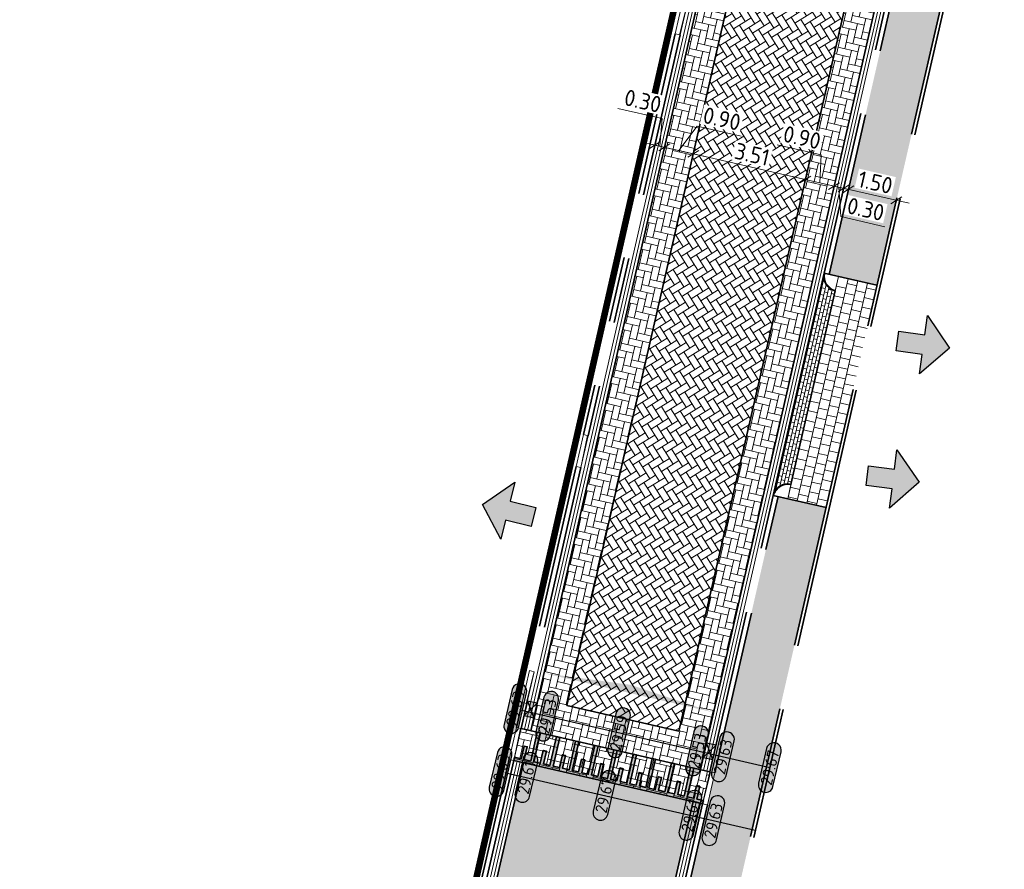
# Model space of a CAD drawing. Header units: metres. Extents: x 199937 to 201628, y 374508 to 375260.
# Tile 76 of 183: x 201094 to 201124, y 374904 to 374930. Entities that reach past the tile are written whole.
import ezdxf
from ezdxf.enums import TextEntityAlignment as Align

# ---------------------------------------------------------------- set-up
doc = ezdxf.new("R2010")
doc.units = ezdxf.units.M
for name, pattern in [('VH-OPSLUITBAND_100X200', [16, 8, -2, 4, -2]), ('VH-OPSLUITBAND_150X250', [24, 16, -2, 4, -2]), ('VH-TROTTOIRBAND_130-150', [15, 5, -2, 2, -2, 2, -2]), ('XX-PROJECTGRENS', [18, 12, -3, 0, -3])]:
    doc.linetypes.add(name, pattern=pattern)
doc.layers.add('000___INRIT-PIJL', color=252, linetype='Continuous')
doc.layers.add('N-WE-KG-GRENS_PROJECT-G', color=7, linetype='XX-PROJECTGRENS', lineweight=35, transparency=0.45)
for name, color, linetype, lineweight in [('N-WE-OG-HOOGTELIJN-G', 7, 'Continuous', 25), ('N-WE-RI-KOLK-S', 7, 'Continuous', 25), ('N-WE-VH-DREMPEL-G', 30, 'Continuous', 35), ('N-WE-VH-DWARSHELLING-S', 7, 'Continuous', 25), ('N-WE-VH-GOOT-G', 170, 'Continuous', 35), ('N-WE-VH-KANTOPSLUITING_OPSLUITBAND_100X200-G', 150, 'VH-OPSLUITBAND_100X200', 35), ('N-WE-VH-KANTOPSLUITING_OPSLUITBAND_150X250-G', 150, 'VH-OPSLUITBAND_150X250', 35), ('N-WE-VH-KANTOPSLUITING_TROTTOIRBAND_130 150-G', 210, 'VH-TROTTOIRBAND_130-150', 35), ('N-WE-VH-KANTOPSLUITING_TROTTOIRBAND_130 150_250_HOEKBLOK-S', 210, 'Continuous', 25), ('N-WE-VH-KANTOPSLUITING_TROTTOIRBAND_130 150_250_INRITVERLOOPBAND-G', 210, 'VH-TROTTOIRBAND_130-150', 35), ('N-WE-VH-KANTOPSLUITING_TROTTOIRBAND_130 150_250_INRITVERLOOPBAND-S', 210, 'Continuous', 25), ('N-WE-VH-KANTOPSLUITING_VERLOOPBAND-S', 251, 'Continuous', 25), ('N-WE-VH-KANTVERHARDING_STREKLAAG-G', 60, 'Continuous', 18), ('N-WE-VH-VERHARDING_BETONSTRAATSTEEN-G', 252, 'Continuous', 35), ('N-WE-VH-VERHARDING_TEGEL-A', 252, 'Continuous', 18), ('N-WE-VH-VERHARDING_TEGEL-G', 252, 'Continuous', 35), ('N-WE-VW-MARKERING-G', 7, 'Continuous', 35), ('N-WE-VW-MARKERING-V', 7, 'Continuous', 18), ('X-XX-AL-HOOGTELABEL-S', 7, 'Continuous', 25), ('X-XX-AL-M-200', 7, 'Continuous', 18)]:
    doc.layers.add(name, color=color, linetype=linetype, lineweight=lineweight)
for name, color, linetype, lineweight, true_color in [('N-WE-VH-VERHARDING_BETONSTRAATSTEEN_GRIJS-A', 7, 'Continuous', 18, 0xa6a6a6), ('N-WE-VH-VERHARDING_BETONSTRAATSTEEN_HEIDE-A', 7, 'Continuous', 0, 0x986657), ('N-WE-VH-VERHARDING_BETONSTRAATSTEEN_ROOD-A', 7, 'Continuous', 0, 0xa92c0a)]:
    doc.layers.add(name, color=color, linetype=linetype, lineweight=lineweight, true_color=true_color)
doc.styles.add('NLCS-ISO-ANNOTATIEF-T18', font='NLCS-ISO.ttf', dxfattribs={"height": 1.8})
doc.styles.add('NLCS-ISO-M200-T25', font='NLCS-ISO.ttf', dxfattribs={"height": 0.5})
doc.dimstyles.new('NLCS-M200-T25-SCHRAP_L2_H1', dxfattribs={"dimscale": 0.2, "dimtxt": 2.5, "dimasz": 1.4, "dimexe": 2, "dimexo": 2, "dimgap": 0.7, "dimtad": 1, "dimzin": 0, "dimdsep": 46, "dimtxsty": 'NLCS-ISO-M200-T25', "dimblk": 'OBLIQUE', "dimcen": 0, "dimdle": 2, "dimclrd": 256, "dimclre": 256, "dimclrt": 256, "dimadec": 1, "dimazin": 0, "dimtfac": 1, "dimtdec": 3, "dimtofl": 0, "dimtmove": 0, "dimatfit": 3, "dimldrblk": 'OBLIQUE', "dimfxl": 2, "dimfxlon": 1, "dimtfillclr": 256, "dimtolj": 1, "dimtzin": 0, "dimlwd": -1, "dimlwe": -1, "dimarcsym": 0})
pattern_1 = [(122.00011792, (201109.114271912, 374903.0265801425), (-0.2893732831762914, 0.06680645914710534), [0.6299999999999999, -0.21]), (32.00011791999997, (201108.7580921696, 374902.8040133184), (-0.2893732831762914, 0.06680645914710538), [0.6299999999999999, -0.21])]
pattern_2 = [(167.00011792, (0, 0), (-0.251857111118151, -0.1573785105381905), [0.63, -0.21]), (77.00011791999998, (-0.0944786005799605, -0.4092356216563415), (-0.251857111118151, -0.1573785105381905), [0.63, -0.21])]

# ---------------------------------------------------------------- blocks, each defined once
blk = doc.blocks.new('inrit')
h = blk.add_hatch(color=256)
h.dxf.hatch_style = 1
h.paths.add_polyline_path([(0.3000000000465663, 1), (-0.300000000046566, 1), (-0.3000000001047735, 1.799999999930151), (-0.900000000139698, 1.799999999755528), (-2.328301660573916e-10, 2.599999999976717), (0.9000000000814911, 1.799999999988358), (0.2999999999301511, 1.799999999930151)])
at = {"color": 3, "flags": 128}
blk.add_lwpolyline([(0.3000000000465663, 1), (-0.300000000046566, 1), (-0.3000000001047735, 1.799999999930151), (-0.900000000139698, 1.799999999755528), (-2.328301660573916e-10, 2.599999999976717), (0.9000000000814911, 1.799999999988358), (0.2999999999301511, 1.799999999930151), (0.3000000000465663, 1)], dxfattribs=at)
blk = doc.blocks.new('SVH-VERLOOPBAND_TROTTOIRBAND 130 150X250 HD_OPSLUITBAND 150X250 HD_L1000_RECHTS-MM')
at = {"linetype": 'Continuous', "lineweight": 0}
blk.add_lwpolyline([(0, 0), (1000, 1.13686837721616e-13), (1000, 150.0000000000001), (0, 150)], close=True, dxfattribs=at)
blk.add_lwpolyline([(0, 20), (100, 20), (900, 1.13686837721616e-13)], dxfattribs=at)
blk = doc.blocks.new('SVH-VERLOOPBAND_TROTTOIRBAND 130 150X250 HD_OPSLUITBAND 150X250 HD_L1000_LINKS-MM')
at = {"linetype": 'Continuous', "lineweight": 0}
blk.add_lwpolyline([(0, 0), (-1000, 1.13686837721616e-13), (-1000, 150.0000000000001), (0, 150)], close=True, dxfattribs=at)
blk.add_lwpolyline([(0, 20), (-100, 20), (-900, 1.13686837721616e-13)], dxfattribs=at)
blk = doc.blocks.new('SVH-TROTTOIRBAND HOEKBLOK_130 150X250_R450_H90UITW_HD-MM')
at = {"linetype": 'Continuous', "lineweight": 0}
for q in [(450.0000000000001, 449.9999999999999), (0, 0)]:
    blk.add_line((8.266365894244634e-14, 450), q, dxfattribs=at)
for radius in [450, 430]:
    blk.add_arc((8.266365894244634e-14, 450), radius, 270, 0, dxfattribs=at)
blk = doc.blocks.new('*U283')
h = blk.add_hatch(color=253)
h.dxf.hatch_style = 1
edge = h.paths.add_edge_path()
edge.add_line((2.726055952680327, 1.132202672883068), (-2.726055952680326, 1.132202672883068))
edge.add_arc((-2.726055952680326, 0), 1.132202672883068, 90, 270)
edge.add_line((-2.726055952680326, -1.132202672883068), (2.726055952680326, -1.132202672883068))
edge.add_arc((2.726055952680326, 3.697785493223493e-32), 1.132202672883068, 270, 450)
blk.add_lwpolyline([(2.726055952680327, 1.132202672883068), (-2.726055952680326, 1.132202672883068, 0.9999999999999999), (-2.726055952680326, -1.132202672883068), (2.726055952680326, -1.132202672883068, 0.9999999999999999)], format="xyb", close=True)
at = {"style": 'NLCS-ISO-ANNOTATIEF-T18'}
blk.add_attdef('HGT', text='', height=1.8, dxfattribs=at).set_placement((-0.002853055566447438, -0.0004570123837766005), align=Align.MIDDLE_CENTER)
blk = doc.blocks.new('SVH-TROTTOIRBAND INRITVERLOOPBAND_130 150X250_LINKS_L1000_HD-MM')
at = {"linetype": 'Continuous', "lineweight": 0}
blk.add_line((0, 20), (1000, 1.13686837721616e-13), dxfattribs=at)
blk.add_lwpolyline([(0, 0), (1000, 1.13686837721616e-13), (1000, 150.0000000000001), (0, 150)], close=True, dxfattribs=at)
blk = doc.blocks.new('SVH-TROTTOIRBAND INRITVERLOOPBAND_130 150X250_RECHTS_L1000_HD-MM')
at = {"linetype": 'Continuous', "lineweight": 0}
blk.add_line((0, 20), (-1000, 1.13686837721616e-13), dxfattribs=at)
blk.add_lwpolyline([(0, 0), (-1000, 1.13686837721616e-13), (-1000, 150.0000000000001), (0, 150)], close=True, dxfattribs=at)
blk = doc.blocks.new('*U339')
blk.add_solid([(0, 0), (2.654432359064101, 0.25), (5.308864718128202, 0)])
blk = doc.blocks.new('*U338')
blk.add_solid([(3, 0), (3, 0.25), (1.500000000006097, 0)])
blk = doc.blocks.new('N-SRI-KOLK_STRAAT_450X300-SO')
h = blk.add_hatch(color=256)
h.dxf.hatch_style = 1
h.paths.add_polyline_path([(-7.127631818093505e-14, 0.7499999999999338), (-1.125000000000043, 1.49999999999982), (-1.125000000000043, 4.75175454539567e-14)])
h.paths.add_polyline_path([(1.1249999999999, 4.75175454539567e-14), (1.1249999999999, 1.49999999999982), (-7.122080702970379e-14, 0.7499999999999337)])
for p, q in [((-1.125000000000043, 4.75175454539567e-14), (1.1249999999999, 1.49999999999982)), ((1.1249999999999, 4.75175454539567e-14), (-1.125000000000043, 1.49999999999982))]:
    blk.add_line(p, q)
at = {"flags": 128}
blk.add_lwpolyline([(-1.125000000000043, 4.75175454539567e-14), (1.1249999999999, 4.75175454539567e-14), (1.1249999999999, 1.49999999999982), (-1.125000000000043, 1.49999999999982)], close=True, dxfattribs=at)
blk = doc.blocks.new('_Oblique')
at = {"color": 0, "linetype": 'ByBlock', "lineweight": -2}
blk.add_line((-0.5, -0.5), (0.5, 0.5), dxfattribs=at)
blk = doc.blocks.new('*D710')
at = {"layer": 'Defpoints', "color": 0, "transparency": 16777216}
for p in [(201114.3842476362, 374926.0550462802), (201117.8045354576, 374925.2716518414), (201117.8045354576, 374925.2716518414)]:
    blk.add_point(p, dxfattribs=at)
at = {"layer": 'X-XX-AL-M-200', "transparency": 16777216}
for p, q in [((201113.994344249, 374926.1443510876), (201118.1944388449, 374925.1823470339)), ((201114.3842476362, 374926.0550462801), (201114.2949428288, 374925.6651428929)), ((201117.8045354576, 374925.2716518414), (201117.8938402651, 374925.6615552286))]:
    blk.add_line(p, q, dxfattribs=at)
at = {"layer": 'X-XX-AL-M-200', "transparency": 16777216, "xscale": 0.28, "yscale": 0.28, "zscale": 0.28}
for p, rotation in [((201114.3842476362, 374926.0550462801), 167.0993003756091), ((201117.8045354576, 374925.2716518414), 347.0993003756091)]:
    blk.add_blockref('_Oblique', p, dxfattribs=dict(at, rotation=rotation))
at = {"layer": 'X-XX-AL-M-200', "transparency": 16777216, "insert": (201116.1814637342, 374926.0435048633), "char_height": 0.5, "attachment_point": 5, "rotation": 347.09930037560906, "style": 'NLCS-ISO-M200-T25', "bg_fill": 3, "box_fill_scale": 1.1, "bg_fill_color": 256, "bg_fill_true_color": 13158600, "bg_fill_transparency": 0}
blk.add_mtext('\\A1;3.51', dxfattribs=at)
blk = doc.blocks.new('*D711')
at = {"layer": 'Defpoints', "color": 0, "transparency": 16777216}
for p in [(201113.5069650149, 374926.2559820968), (201113.5069650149, 374926.2559820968), (201114.3842476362, 374926.0550462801)]:
    blk.add_point(p, dxfattribs=at)
at = {"layer": 'X-XX-AL-M-200', "transparency": 16777216}
for p, q in [((201113.9456063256, 374926.1555141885), (201114.5006309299, 374926.8992444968)), ((201114.5006309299, 374926.8992444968), (201115.8457976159, 374926.5911429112)), ((201113.5069650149, 374926.2559820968), (201113.5962698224, 374926.6458854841)), ((201114.3842476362, 374926.0550462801), (201114.4735524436, 374926.4449496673)), ((201114.7741510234, 374925.9657414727), (201113.1170616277, 374926.3452869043))]:
    blk.add_line(p, q, dxfattribs=at)
at = {"layer": 'X-XX-AL-M-200', "transparency": 16777216, "xscale": 0.28, "yscale": 0.28, "zscale": 0.28}
for p, rotation in [((201113.5069650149, 374926.2559820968), 167.0993003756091), ((201114.3842476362, 374926.0550462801), 347.0993003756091)]:
    blk.add_blockref('_Oblique', p, dxfattribs=dict(at, rotation=rotation))
at = {"layer": 'X-XX-AL-M-200', "transparency": 16777216, "insert": (201115.2602864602, 374927.1253495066), "char_height": 0.5, "attachment_point": 5, "rotation": 347.0993003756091, "style": 'NLCS-ISO-M200-T25', "bg_fill": 3, "box_fill_scale": 1.1, "bg_fill_color": 256, "bg_fill_true_color": 13158600, "bg_fill_transparency": 0}
blk.add_mtext('\\A1;0.90', dxfattribs=at)
blk = doc.blocks.new('*D712')
at = {"layer": 'Defpoints', "color": 0, "transparency": 16777216}
for p in [(201113.2145374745, 374926.3229607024), (201113.2145374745, 374926.3229607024), (201113.5069650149, 374926.2559820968)]:
    blk.add_point(p, dxfattribs=at)
at = {"layer": 'X-XX-AL-M-200', "transparency": 16777216}
for p, q in [((201113.4329474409, 374927.1341714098), (201112.087780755, 374927.4422729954)), ((201113.3607512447, 374926.2894713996), (201113.4329474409, 374927.1341714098)), ((201113.2145374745, 374926.3229607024), (201113.3038422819, 374926.7128640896)), ((201113.5069650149, 374926.2559820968), (201113.5962698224, 374926.6458854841)), ((201113.8968684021, 374926.1666772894), (201112.8246340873, 374926.4122655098))]:
    blk.add_line(p, q, dxfattribs=at)
at = {"layer": 'X-XX-AL-M-200', "transparency": 16777216, "xscale": 0.28, "yscale": 0.28, "zscale": 0.28}
for p, rotation in [((201113.2145374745, 374926.3229607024), 167.0993003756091), ((201113.5069650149, 374926.2559820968), 347.0993003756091)]:
    blk.add_blockref('_Oblique', p, dxfattribs=dict(at, rotation=rotation))
at = {"layer": 'X-XX-AL-M-200', "transparency": 16777216, "insert": (201112.8474362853, 374927.6683780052), "char_height": 0.5, "attachment_point": 5, "rotation": 347.0993003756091, "style": 'NLCS-ISO-M200-T25', "bg_fill": 3, "box_fill_scale": 1.1, "bg_fill_color": 256, "bg_fill_true_color": 13158600, "bg_fill_transparency": 0}
blk.add_mtext('\\A1;0.30', dxfattribs=at)
blk = doc.blocks.new('*D713')
at = {"layer": 'Defpoints', "color": 0, "transparency": 16777216}
for p in [(201117.8045354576, 374925.2716518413), (201118.6716378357, 374925.0262692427), (201118.6818180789, 374925.0707160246)]:
    blk.add_point(p, dxfattribs=at)
at = {"layer": 'X-XX-AL-M-200', "transparency": 16777216}
for p, q in [((201118.2891944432, 374926.0210515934), (201116.9440277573, 374926.329153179)), ((201118.2431767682, 374925.171183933), (201118.2891944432, 374926.0210515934)), ((201117.8045354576, 374925.2716518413), (201117.893840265, 374925.6615552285)), ((201117.4146320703, 374925.3609566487), (201119.0717214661, 374924.9814112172)), ((201118.6818180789, 374925.0707160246), (201118.7711228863, 374925.4606194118))]:
    blk.add_line(p, q, dxfattribs=at)
at = {"layer": 'X-XX-AL-M-200', "transparency": 16777216, "xscale": 0.28, "yscale": 0.28, "zscale": 0.28}
for p, rotation in [((201117.8045354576, 374925.2716518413), 167.0993003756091), ((201118.6818180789, 374925.0707160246), 347.0993003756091)]:
    blk.add_blockref('_Oblique', p, dxfattribs=dict(at, rotation=rotation))
at = {"layer": 'X-XX-AL-M-200', "transparency": 16777216, "insert": (201117.7036832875, 374926.5552581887), "char_height": 0.5, "attachment_point": 5, "rotation": 347.0993003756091, "style": 'NLCS-ISO-M200-T25', "bg_fill": 3, "box_fill_scale": 1.1, "bg_fill_color": 256, "bg_fill_true_color": 13158600, "bg_fill_transparency": 0}
blk.add_mtext('\\A1;0.90', dxfattribs=at)
blk = doc.blocks.new('*D714')
at = {"layer": 'Defpoints', "color": 0, "transparency": 16777216}
for p in [(201118.6716378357, 374925.0262692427), (201118.9742456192, 374925.0037374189), (201118.974245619, 374925.0037374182)]:
    blk.add_point(p, dxfattribs=at)
at = {"layer": 'X-XX-AL-M-200', "transparency": 16777216}
for p, q in [((201118.6818180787, 374925.0707160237), (201118.7711228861, 374925.460619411)), ((201118.2919146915, 374925.1600208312), (201119.3641490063, 374924.9144326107)), ((201118.8280318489, 374925.0372267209), (201118.8875141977, 374924.1413328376)), ((201118.974245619, 374925.0037374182), (201118.8849408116, 374924.6138340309)), ((201118.8875141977, 374924.1413328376), (201120.2326808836, 374923.833231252))]:
    blk.add_line(p, q, dxfattribs=at)
at = {"layer": 'X-XX-AL-M-200', "transparency": 16777216, "insert": (201119.6471697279, 374924.3674378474), "char_height": 0.5, "attachment_point": 5, "rotation": 347.0993003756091, "style": 'NLCS-ISO-M200-T25', "bg_fill": 3, "box_fill_scale": 1.1, "bg_fill_color": 256, "bg_fill_true_color": 13158600, "bg_fill_transparency": 0}
blk.add_mtext('\\A1;0.30', dxfattribs=at)
at = {"layer": 'X-XX-AL-M-200', "transparency": 16777216, "xscale": 0.28, "yscale": 0.28, "zscale": 0.28}
for p, rotation in [((201118.6818180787, 374925.0707160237), 167.0993003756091), ((201118.974245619, 374925.0037374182), 347.0993003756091)]:
    blk.add_blockref('_Oblique', p, dxfattribs=dict(at, rotation=rotation))
blk = doc.blocks.new('*D715')
at = {"layer": 'X-XX-AL-M-200', "transparency": 16777216}
for p, q in [((201118.7305560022, 374925.0595529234), (201120.9725004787, 374924.5460502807)), ((201119.1204593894, 374924.970248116), (201119.031154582, 374924.5803447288)), ((201120.5825970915, 374924.6353550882), (201120.4932922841, 374924.2454517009))]:
    blk.add_line(p, q, dxfattribs=at)
at = {"layer": 'X-XX-AL-M-200', "transparency": 16777216, "xscale": 0.28, "yscale": 0.28, "zscale": 0.28}
for p, rotation in [((201119.1204593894, 374924.970248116), 167.099300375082), ((201120.5825970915, 374924.6353550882), 347.099300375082)]:
    blk.add_blockref('_Oblique', p, dxfattribs=dict(at, rotation=rotation))
at = {"layer": 'X-XX-AL-M-200', "transparency": 16777216, "insert": (201119.9386004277, 374925.1829574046), "char_height": 0.5, "attachment_point": 5, "rotation": 347.09930037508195, "style": 'NLCS-ISO-M200-T25', "bg_fill": 3, "box_fill_scale": 1.1, "bg_fill_color": 256, "bg_fill_true_color": 13158600, "bg_fill_transparency": 0}
blk.add_mtext('\\A1;1.50', dxfattribs=at)
at = {"layer": 'Defpoints', "color": 0, "transparency": 16777216}
for p in [(201119.1204593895, 374924.9702481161), (201120.5825970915, 374924.6353550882), (201120.5825970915, 374924.6353550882)]:
    blk.add_point(p, dxfattribs=at)

msp = doc.modelspace()

# ---------------------------------------------------------------- hatches: boundary and pattern name
at = {"layer": 'N-WE-VH-VERHARDING_BETONSTRAATSTEEN_GRIJS-A'}
h = msp.add_hatch(dxfattribs=at)
h.set_pattern_fill('AVH-GRI_BSS_KEIFRMT_HALFST-SO', color=256, angle=-12.90069962, pattern_type=2)
h.set_pattern_definition([(347.09930038, (201118.7187313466, 374921.8725971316), (0.1257921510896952, 0.07890712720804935), [0.105, -0.105]), (77.09930038, (201118.7187313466, 374921.8725971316), (-0.1023496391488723, 0.02344251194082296), [])])
edge = h.paths.add_edge_path()
edge.add_arc((201117.2658806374, 374915.5294737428), 0.450000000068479, 77.09930038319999, 167.0993003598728, ccw=False)
edge.add_line((201117.3663485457, 374915.9681150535), (201118.7187313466, 374921.8725971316))
edge.add_arc((201118.8191992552, 374922.3112384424), 0.4500000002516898, 167.0993004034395, 257.0993003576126, ccw=False)
edge.add_line((201118.3805579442, 374922.4117063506), (201116.8272393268, 374915.6299416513))
at = {"layer": 'N-WE-VH-VERHARDING_BETONSTRAATSTEEN_HEIDE-A', "true_color": 0x986657}
h = msp.add_hatch(dxfattribs=at)
h.set_pattern_fill('AVH-HEI_BSS_KEIFRMT_KEPER-SO', color=25, scale=2, angle=167.00011792, pattern_type=2)
h.set_pattern_definition(pattern_2)
h.paths.add_polyline_path([(201109.6510064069, 374909.4209273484), (201110.5282890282, 374909.2199915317), (201116.3289999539, 374934.545804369), (201116.2354714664, 374934.5672455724), (201115.451756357, 374934.7469105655)])
h = msp.add_hatch(dxfattribs=at)
h.set_pattern_fill('AVH-HEI_BSS_KEIFRMT_KEPER-SO', color=25, scale=2, angle=167.00011792, pattern_type=2)
h.set_pattern_definition(pattern_2)
h.paths.add_polyline_path([(201113.9485768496, 374908.4365970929), (201114.8258594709, 374908.2356612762), (201120.6263792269, 374933.5606394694), (201119.7491356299, 374933.7617456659)])
h = msp.add_hatch(dxfattribs=at)
h.set_pattern_fill('AVH-HEI_BSS_KEIFRMT_KEPER-SO', color=25, scale=2, angle=167.00011792, pattern_type=2)
h.set_pattern_definition(pattern_2)
h.paths.add_polyline_path([(201114.8258594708, 374908.2356612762), (201109.6510064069, 374909.4209273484), (201109.4277443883, 374908.4461688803), (201114.6025974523, 374907.2609028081)])
at = {"layer": 'N-WE-VH-VERHARDING_BETONSTRAATSTEEN_ROOD-A'}
h = msp.add_hatch(dxfattribs=at)
h.set_pattern_fill('AVH-ROO_BSS_KEIFRMT_KEPER-SO', color=36, scale=2, angle=122.00011792, pattern_type=2)
h.set_pattern_definition(pattern_1)
h.paths.add_polyline_path([(201110.5282890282, 374909.2199915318), (201113.9485768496, 374908.4365970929), (201119.74913563, 374933.7617456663), (201119.7444457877, 374933.7628208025), (201116.328999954, 374934.5458043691)])
h = msp.add_hatch(dxfattribs=at)
h.set_pattern_fill('AVH-ROO_BSS_KEIFRMT_KEPER-SO', color=36, scale=2, angle=167, pattern_type=2)
h.set_pattern_definition([(167, (201109.114271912, 374903.0265801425), (-0.2518574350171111, -0.1573779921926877), [0.6299999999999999, -0.21]), (76.99999999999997, (201109.0197924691, 374902.6173447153), (-0.2518574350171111, -0.1573779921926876), [0.63, -0.21])])
h.paths.add_polyline_path([(201108.9120548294, 374907.5383890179), (201114.6717629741, 374906.2191657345), (201114.8950249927, 374907.1939242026), (201109.1353168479, 374908.5131474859)])
h = msp.add_hatch(dxfattribs=at)
h.set_pattern_fill('AVH-ROO_BSS_KEIFRMT_KEPER-SO', color=36, scale=2, angle=122.00011792, pattern_type=2)
h.set_pattern_definition(pattern_1)
edge = h.paths.add_edge_path()
edge.add_line((201112.4639083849, 374897.9234199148), (201114.3793354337, 374906.2861443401))
edge.add_line((201114.3793354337, 374906.2861443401), (201109.2044823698, 374907.4714104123))
edge.add_line((201109.2044823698, 374907.4714104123), (201107.786148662, 374901.27898771))
edge.add_arc((201099.6956533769, 374903.132062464), 8.300000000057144, 271.51442606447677, 347.09930037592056, ccw=False)
edge.add_line((201099.9150111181, 374894.834961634), (201099.4558625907, 374894.8228227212))
edge.add_line((201099.4558625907, 374894.8228227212), (201099.6003082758, 374889.3592343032))
edge.add_arc((201099.3135446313, 374883.0657641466), 6.300000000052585, 1.9765335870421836, 87.39110706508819, ccw=False)
edge.add_line((201105.6097963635, 374883.2830522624), (201105.6099670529, 374883.278110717))
edge.add_arc((201185.8526557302, 374886.0684068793), 80.29118780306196, 181.9915559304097, 186.3304325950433)
edge.add_line((201106.0510410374, 374877.2153209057), (201111.3108542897, 374877.7999040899))
edge.add_arc((201171.2418439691, 374884.4607201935), 60.29999995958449, 181.0322910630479, 186.3419078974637, ccw=False)
edge.add_arc((201171.2418440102, 374884.4607201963), 60.30000000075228, 167.0993003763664, 181.0322910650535, ccw=False)
at = {"layer": 'N-WE-VH-VERHARDING_TEGEL-A'}
h = msp.add_hatch(dxfattribs=at)
h.set_pattern_fill('AVH-TEGEL_300X300_HALFST-SO', color=256, scale=5, angle=80.38269561, pattern_type=2)
h.set_pattern_definition([(80.38269561, (201123.740729, 375003.3732360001), (-0.09777188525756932, 0.3208436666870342), [0.3, -0.3]), (170.38269561, (201123.740729, 375003.3732360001), (-0.05011995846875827, -0.2957836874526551), [])])
h.paths.add_polyline_path([(201118.5267717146, 374922.3782170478), (201119.9889094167, 374922.04332402), (201122.8323442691, 374934.457715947), (201121.370206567, 374934.7926089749)])
edge = h.paths.add_edge_path()
edge.add_line((201118.435590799, 374915.2615593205), (201116.9734530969, 374915.5964523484))
edge.add_line((201116.9734530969, 374915.5964523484), (201112.9025496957, 374897.822952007))
edge.add_arc((201171.2418440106, 374884.4607201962), 59.85000000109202, 167.0993003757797, 186.3419078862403)
edge.add_line((201111.7581004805, 374877.8496116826), (201113.2489211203, 374878.0153036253))
edge.add_arc((201171.2418440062, 374884.4607201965), 58.34999999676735, 167.0993003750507, 186.3419078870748, ccw=False)
edge.add_line((201114.3646873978, 374897.4880589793), (201118.435590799, 374915.2615593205))
h = msp.add_hatch(dxfattribs=at)
h.set_pattern_fill('AVH-TEGEL_300X300_HALFST-SO', color=256, angle=-12.90069962, pattern_type=2)
h.set_pattern_definition([(347.09930038, (201118.819199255, 374922.3112384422), (0.3259168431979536, 0.07923516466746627), [0.2999999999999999, -0.2999999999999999]), (77.09930038, (201118.819199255, 374922.3112384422), (-0.2924275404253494, 0.06697860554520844), [])])
h.paths.add_polyline_path([(201119.9889094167, 374922.04332402), (201118.819199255, 374922.3112384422), (201118.7187313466, 374921.8725971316), (201117.3663485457, 374915.9681150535), (201117.2658806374, 374915.5294737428), (201118.435590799, 374915.2615593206)])
at = {"layer": 'N-WE-VW-MARKERING-V'}
h = msp.add_hatch(color=256, dxfattribs=at)
h.dxf.hatch_style = 1
h.paths.add_polyline_path([(201114.694089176, 374906.3166415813), (201114.4948208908, 374906.362282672), (201114.5841256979, 374906.7521860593), (201114.4866498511, 374906.774512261), (201114.3973450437, 374906.3846088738), (201114.2023933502, 374906.4292612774), (201114.4033291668, 374907.3065438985), (201114.30585332, 374907.3288701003), (201114.1049175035, 374906.4515874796), (201113.9099658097, 374906.4962398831), (201113.9992706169, 374906.8861432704), (201113.9017947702, 374906.9084694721), (201113.8124899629, 374906.5185660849), (201113.6175382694, 374906.5632184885), (201113.818474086, 374907.4405011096), (201113.7209982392, 374907.4628273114), (201113.5200624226, 374906.5855446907), (201113.3251107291, 374906.6301970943), (201113.4144155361, 374907.0201004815), (201113.3169396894, 374907.0424266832), (201113.2276348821, 374906.6525232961), (201113.0326831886, 374906.6971756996), (201113.2336190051, 374907.5744583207), (201113.1361431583, 374907.5967845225), (201112.9352073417, 374906.7195019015), (201112.7402556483, 374906.7641543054), (201112.8295604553, 374907.1540576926), (201112.7320846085, 374907.1763838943), (201112.6427798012, 374906.7864805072), (201112.4478281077, 374906.8311329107), (201112.6487639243, 374907.708415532), (201112.5512880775, 374907.7307417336), (201112.350352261, 374906.8534591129), (201112.1554005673, 374906.8981115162), (201112.2447053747, 374907.2880149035), (201112.1472295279, 374907.3103411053), (201112.0579247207, 374906.9204377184), (201111.8629730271, 374906.9650901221), (201112.0639088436, 374907.8423727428), (201111.9664329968, 374907.8646989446), (201111.7654971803, 374906.987416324), (201111.5705454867, 374907.0320687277), (201111.6598502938, 374907.4219721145), (201111.5623744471, 374907.4442983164), (201111.4730696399, 374907.0543949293), (201111.2781179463, 374907.0990473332), (201111.4790537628, 374907.976329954), (201111.3815779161, 374907.998656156), (201111.1806420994, 374907.1213735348), (201110.9856904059, 374907.1660259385), (201111.0749952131, 374907.5559293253), (201110.9775193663, 374907.5782555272), (201110.8882145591, 374907.1883521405), (201110.6932628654, 374907.2330045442), (201110.894198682, 374908.1102871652), (201110.7967228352, 374908.132613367), (201110.5957870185, 374907.2553307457), (201110.4008353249, 374907.2999831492), (201110.4901401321, 374907.6898865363), (201110.3926642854, 374907.7122127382), (201110.3033594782, 374907.3223093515), (201110.1084077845, 374907.3669617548), (201110.3093436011, 374908.2442443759), (201110.2118677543, 374908.2665705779), (201110.0109319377, 374907.3892879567), (201109.8159802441, 374907.4339403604), (201109.9052850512, 374907.8238437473), (201109.8078092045, 374907.8461699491), (201109.7185043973, 374907.456266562), (201109.5235527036, 374907.5009189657), (201109.7244885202, 374908.3782015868), (201109.6270126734, 374908.4005277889), (201109.4260768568, 374907.5232451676), (201109.2311251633, 374907.5678975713), (201109.3204299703, 374907.9578009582), (201109.2229541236, 374907.9801271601), (201109.1336493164, 374907.5902237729), (201108.9343810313, 374907.6358648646), (201108.9120548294, 374907.5383890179), (201114.6717629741, 374906.2191657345)])

# ---------------------------------------------------------------- linework, layer by layer
at = {"layer": 'N-WE-KG-GRENS_PROJECT-G', "const_width": 0.2}
msp.add_lwpolyline([(201159.7898374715, 374646.4557134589), (201145.3138937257, 374758.5632757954), (201142.007547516, 374758.3458555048), (201141.3871207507, 374761.365740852), (201142.7220816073, 374761.709586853), (201139.5904329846, 374783.4749333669), (201135.4986443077, 374783.5784851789), (201135.3518372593, 374792.3023651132), (201141.351452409, 374792.6391997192), (201138.6280249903, 374812.2457142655, 0.1098649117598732), (201132.55438246, 374825.6281790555), (201114.3719757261, 374850.5778146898, -0.1438375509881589), (201104.9234138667, 374883.2812249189, 0.2953998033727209), (201098.086768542, 374888.7092676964), (201097.9584015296, 374895.618421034, 0.3754796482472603), (201107.2353103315, 374901.6135889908), (201127.8699589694, 374992.3467444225, 0.3600036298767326), (201124.4999770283, 374997.9081068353), (201067.9470627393, 375010.728805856, 0.3775882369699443)], format="xyb", dxfattribs=at)
at = {"layer": 'N-WE-OG-HOOGTELIJN-G', "elevation": 29.67380887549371}
for points in [[(201109.1034201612, 374909.0824109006), (201116.7196796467, 374907.3240753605)], [(201108.6624564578, 374907.1671647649), (201116.2783273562, 374905.4089189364)]]:
    msp.add_lwpolyline(points, dxfattribs=at)
at = {"layer": 'N-WE-VH-DREMPEL-G', "elevation": 29.67380887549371}
for points in [[(201109.1353168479, 374908.5131474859), (201114.8950249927, 374907.1939242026)], [(201108.9120548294, 374907.5383890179), (201114.6717629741, 374906.2191657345)]]:
    msp.add_lwpolyline(points, dxfattribs=at)
at = {"layer": 'N-WE-VH-GOOT-G'}
for points in [[(201115.6750183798, 374935.7216690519), (201109.4277443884, 374908.4461688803)], [(201114.6025974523, 374907.2609028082), (201120.8496412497, 374934.5353979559)], [(201109.2044823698, 374907.4714104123), (201107.786148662, 374901.2789877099)], [(201112.9610017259, 374900.0937216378), (201114.3793354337, 374906.2861443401)]]:
    msp.add_lwpolyline(points, dxfattribs=at)
at = {"layer": 'N-WE-VH-KANTOPSLUITING_OPSLUITBAND_100X200-G'}
for points in [[(201128.9889618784, 374939.713560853), (201128.6929252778, 374938.2430635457, 0.4064736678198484), (201122.8323442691, 374934.457715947), (201114.3646873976, 374897.4880589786, 0.08415957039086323), (201113.2489211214, 374878.0153036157, 0.002028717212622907), (201113.3163980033, 374877.4298252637, 0.06341567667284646), (201115.7015907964, 374867.6606411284, 0.05636157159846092), (201121.2987144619, 374855.8678326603, 0.002588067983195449), (201129.3393280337, 374844.6669837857, -0.005827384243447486), (201140.5016523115, 374829.116653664, 0.3399968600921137), (201145.1035221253, 374827.3759755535), (201147.7256071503, 374828.0161040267), (201148.0813537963, 374826.5588997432)], [(201129.0869950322, 374939.6938250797), (201128.7710212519, 374938.124294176, 0.4124314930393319), (201122.9298201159, 374934.4353897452), (201114.4621632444, 374897.4657327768, 0.08415957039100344), (201113.3483091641, 374878.0263497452, 0.002029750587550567), (201113.4157286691, 374877.4413798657, 0.06342882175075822), (201115.7955998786, 374867.6947800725, 0.05635593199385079), (201121.3820381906, 374855.9232103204, 0.00258742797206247), (201129.4200714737, 374844.7259804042, -0.00582816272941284), (201140.5852159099, 374829.1716574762, 0.3403900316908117), (201145.0771458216, 374827.4724731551), (201147.7990376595, 374828.136967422), (201148.1796865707, 374826.5777588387)]]:
    msp.add_lwpolyline(points, format="xyb", dxfattribs=at)
at = {"layer": 'N-WE-VH-KANTOPSLUITING_OPSLUITBAND_150X250-G'}
for points in [[(201108.7658410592, 374907.5718783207), (201107.3475073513, 374901.3794556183, -0.3423027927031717), (201099.9031182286, 374895.2848044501), (201099.4439697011, 374895.2726655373)], [(201108.9120548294, 374907.5383890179), (201107.4937211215, 374901.3459663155, -0.3423027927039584), (201099.9070825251, 374895.1348568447), (201099.4479339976, 374895.1227179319)]]:
    msp.add_lwpolyline(points, format="xyb", dxfattribs=at)
at = {"layer": 'N-WE-VH-KANTOPSLUITING_OPSLUITBAND_150X250-G', "linetype": 'Continuous'}
for points in [[(201111.6090184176, 374877.8330424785, -0.02317171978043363), (201111.2515819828, 374883.3797660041, -0.0608691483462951), (201112.7563359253, 374897.8564413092), (201114.6717629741, 374906.2191657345)], [(201111.7581004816, 374877.8496116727, -0.02317580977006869), (201111.4015226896, 374883.3838512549, -0.06086265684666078), (201112.9025496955, 374897.8229520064), (201114.8179767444, 374906.1856764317)]]:
    msp.add_lwpolyline(points, format="xyb", dxfattribs=at)
at = {"layer": 'N-WE-VH-KANTOPSLUITING_TROTTOIRBAND_130 150-G'}
for points in [[(201118.3805579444, 374922.4117063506), (201121.1420557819, 374934.4683625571)], [(201118.5267717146, 374922.3782170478), (201121.2882630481, 374934.4348448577)], [(201113.8381083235, 374929.7173175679), (201111.0367057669, 374917.4864379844)], [(201113.9843220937, 374929.6838282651), (201111.1829195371, 374917.4529486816)], [(201114.8950249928, 374907.1939242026), (201116.8272393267, 374915.6299416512)], [(201115.0412387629, 374907.1604348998), (201116.9734530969, 374915.5964523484)], [(201109.1633740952, 374909.3075013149), (201108.9891030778, 374908.5466367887)], [(201109.3095878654, 374909.2740120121), (201109.1353168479, 374908.5131474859)]]:
    msp.add_lwpolyline(points, dxfattribs=at)
at = {"layer": 'N-WE-VH-KANTOPSLUITING_TROTTOIRBAND_130 150_250_INRITVERLOOPBAND-G'}
for points in [[(201110.8134437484, 374916.5116795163), (201109.3866361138, 374910.282259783)], [(201110.9596575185, 374916.4781902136), (201109.5328498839, 374910.2487704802)]]:
    msp.add_lwpolyline(points, dxfattribs=at)
at = {"layer": 'N-WE-VH-KANTVERHARDING_STREKLAAG-G'}
for points in [[(201115.4800753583, 374935.7663593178), (201109.2327926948, 374908.4908212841)], [(201115.5775468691, 374935.7440141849), (201109.3302685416, 374908.4684950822)], [(201114.7000732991, 374907.2385766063), (201120.9471127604, 374934.513052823)], [(201114.7975491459, 374907.2162504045), (201121.0445842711, 374934.49070769)], [(201109.0095306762, 374907.516062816), (201107.5911969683, 374901.3236401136)], [(201109.107006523, 374907.4937366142), (201107.6886728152, 374901.3013139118)], [(201113.0584775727, 374900.0713954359), (201114.4768112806, 374906.2638181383)], [(201113.1559534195, 374900.0490692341), (201114.5742871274, 374906.2414919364)]]:
    msp.add_lwpolyline(points, dxfattribs=at)
at = {"layer": 'N-WE-VH-VERHARDING_BETONSTRAATSTEEN-G'}
for points in [[(201116.328999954, 374934.545804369), (201110.5282890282, 374909.2199915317)], [(201113.9485768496, 374908.4365970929), (201119.7491356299, 374933.7617456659)], [(201110.5282890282, 374909.2199915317), (201113.9485768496, 374908.4365970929)]]:
    msp.add_lwpolyline(points, dxfattribs=at)
msp.add_lwpolyline([(201116.8272393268, 374915.6299416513, -0.414213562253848), (201117.3663485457, 374915.9681150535), (201118.7187313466, 374921.8725971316, -0.414213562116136), (201118.3805579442, 374922.4117063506)], format="xyb", close=True, dxfattribs=at)
at = {"layer": 'N-WE-VH-VERHARDING_TEGEL-G'}
for points, elevation in [([(201118.3805579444, 374922.4117063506), (201119.9889094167, 374922.04332402)], 29.61036512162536), ([(201116.8272393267, 374915.6299416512), (201118.435590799, 374915.2615593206)], 29.63587850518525)]:
    msp.add_lwpolyline(points, dxfattribs=dict(at, elevation=elevation))
at = {"layer": 'N-WE-VW-MARKERING-G', "elevation": 29.67380887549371}
msp.add_lwpolyline([(201114.694089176, 374906.3166415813), (201114.4948208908, 374906.362282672), (201114.5841256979, 374906.7521860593), (201114.4866498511, 374906.774512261), (201114.3973450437, 374906.3846088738), (201114.2023933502, 374906.4292612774), (201114.4033291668, 374907.3065438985), (201114.30585332, 374907.3288701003), (201114.1049175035, 374906.4515874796), (201113.9099658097, 374906.4962398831), (201113.9992706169, 374906.8861432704), (201113.9017947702, 374906.9084694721), (201113.8124899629, 374906.5185660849), (201113.6175382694, 374906.5632184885), (201113.818474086, 374907.4405011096), (201113.7209982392, 374907.4628273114), (201113.5200624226, 374906.5855446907), (201113.3251107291, 374906.6301970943), (201113.4144155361, 374907.0201004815), (201113.3169396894, 374907.0424266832), (201113.2276348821, 374906.6525232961), (201113.0326831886, 374906.6971756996), (201113.2336190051, 374907.5744583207), (201113.1361431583, 374907.5967845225), (201112.9352073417, 374906.7195019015), (201112.7402556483, 374906.7641543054), (201112.8295604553, 374907.1540576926), (201112.7320846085, 374907.1763838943), (201112.6427798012, 374906.7864805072), (201112.4478281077, 374906.8311329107), (201112.6487639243, 374907.708415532), (201112.5512880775, 374907.7307417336), (201112.350352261, 374906.8534591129), (201112.1554005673, 374906.8981115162), (201112.2447053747, 374907.2880149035), (201112.1472295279, 374907.3103411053), (201112.0579247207, 374906.9204377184), (201111.8629730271, 374906.9650901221), (201112.0639088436, 374907.8423727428), (201111.9664329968, 374907.8646989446), (201111.7654971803, 374906.987416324), (201111.5705454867, 374907.0320687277), (201111.6598502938, 374907.4219721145), (201111.5623744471, 374907.4442983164), (201111.4730696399, 374907.0543949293), (201111.2781179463, 374907.0990473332), (201111.4790537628, 374907.976329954), (201111.3815779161, 374907.998656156), (201111.1806420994, 374907.1213735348), (201110.9856904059, 374907.1660259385), (201111.0749952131, 374907.5559293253), (201110.9775193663, 374907.5782555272), (201110.8882145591, 374907.1883521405), (201110.6932628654, 374907.2330045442), (201110.894198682, 374908.1102871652), (201110.7967228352, 374908.132613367), (201110.5957870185, 374907.2553307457), (201110.4008353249, 374907.2999831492), (201110.4901401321, 374907.6898865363), (201110.3926642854, 374907.7122127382), (201110.3033594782, 374907.3223093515), (201110.1084077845, 374907.3669617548), (201110.3093436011, 374908.2442443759), (201110.2118677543, 374908.2665705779), (201110.0109319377, 374907.3892879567), (201109.8159802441, 374907.4339403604), (201109.9052850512, 374907.8238437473), (201109.8078092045, 374907.8461699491), (201109.7185043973, 374907.456266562), (201109.5235527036, 374907.5009189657), (201109.7244885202, 374908.3782015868), (201109.6270126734, 374908.4005277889), (201109.4260768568, 374907.5232451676), (201109.2311251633, 374907.5678975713), (201109.3204299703, 374907.9578009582), (201109.2229541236, 374907.9801271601), (201109.1336493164, 374907.5902237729), (201108.9343810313, 374907.6358648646), (201108.9120548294, 374907.5383890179), (201114.6717629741, 374906.2191657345)], close=True, dxfattribs=at)

# ---------------------------------------------------------------- block references
at = {"layer": '000___INRIT-PIJL'}
for p, rotation in [((201119.6300503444, 374920.4765509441), 262.231198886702), ((201118.7024996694, 374916.3559182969, 29.64720701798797), 262.8663936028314), ((201110.4777976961, 374914.7324926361), 76.12179167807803)]:
    msp.add_blockref('inrit', p, dxfattribs=dict(at, rotation=rotation))
at = {"layer": 'N-WE-RI-KOLK-S', "xscale": 0.2, "yscale": 0.2, "zscale": 0.2}
for p, rotation in [((201109.2770166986, 374909.1318068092), 257.0993003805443), ((201115.0294928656, 374907.7854363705), 76.92890527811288)]:
    msp.add_blockref('N-SRI-KOLK_STRAAT_450X300-SO', p, dxfattribs=dict(at, rotation=rotation))
at = {"layer": 'N-WE-VH-DWARSHELLING-S'}
for name, p, rotation in [('*U339', (201109.8300586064, 374910.2026664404), 347.0001179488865), ('*U338', (201113.9786068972, 374909.2395641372), 347.0993003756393)]:
    msp.add_blockref(name, p, dxfattribs=dict(at, rotation=rotation))
at = {"layer": 'N-WE-VH-KANTOPSLUITING_TROTTOIRBAND_130 150_250_HOEKBLOK-S', "zscale": 0.001}
for p, xscale, yscale, rotation in [((201118.3805579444, 374922.4117063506), 0.001, 0.001, 257.0993003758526), ((201116.8272393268, 374915.6299416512), -0.001, 0.0009999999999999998, 257.0993003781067)]:
    msp.add_blockref('SVH-TROTTOIRBAND HOEKBLOK_130 150X250_R450_H90UITW_HD-MM', p, dxfattribs=dict(at, xscale=xscale, yscale=yscale, rotation=rotation))
at = {"layer": 'N-WE-VH-KANTOPSLUITING_TROTTOIRBAND_130 150_250_INRITVERLOOPBAND-S', "xscale": 0.001, "yscale": 0.001, "zscale": 0.001}
for name, p, rotation in [('SVH-TROTTOIRBAND INRITVERLOOPBAND_130 150X250_LINKS_L1000_HD-MM', (201113.9843220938, 374929.6838282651), 77.09930037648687), ('SVH-TROTTOIRBAND INRITVERLOOPBAND_130 150X250_RECHTS_L1000_HD-MM', (201111.1829195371, 374917.4529486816), 77.0993003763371), ('SVH-TROTTOIRBAND INRITVERLOOPBAND_130 150X250_LINKS_L1000_HD-MM', (201109.3095878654, 374909.2740120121), 77.09930037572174)]:
    msp.add_blockref(name, p, dxfattribs=dict(at, rotation=rotation))
at = {"layer": 'N-WE-VH-KANTOPSLUITING_VERLOOPBAND-S', "xscale": 0.001, "yscale": 0.001, "zscale": 0.001}
for name, p, rotation in [('SVH-VERLOOPBAND_TROTTOIRBAND 130 150X250 HD_OPSLUITBAND 150X250 HD_L1000_LINKS-MM', (201109.1353168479, 374908.5131474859, 29.67380887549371), 77.09930037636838), ('SVH-VERLOOPBAND_TROTTOIRBAND 130 150X250 HD_OPSLUITBAND 150X250 HD_L1000_RECHTS-MM', (201114.8950249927, 374907.1939242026, 29.67380887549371), 257.0993003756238)]:
    msp.add_blockref(name, p, dxfattribs=dict(at, rotation=rotation))
at = {"layer": 'X-XX-AL-HOOGTELABEL-S', "xscale": 0.2, "yscale": 0.2, "zscale": 0.2, "rotation": 77.00011791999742}
for p, values in [((201108.9556897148, 374909.12208468, 29.67380887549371), {'HGT': '29.63'}), ((201109.9292501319, 374908.8917548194, 29.67380887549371), {'HGT': '29.53'}), ((201112.1215637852, 374908.3856240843, 29.67380887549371), {'HGT': '29.59'}), ((201114.5015830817, 374907.8361584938, 29.67380887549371), {'HGT': '29.53'}), ((201115.2900330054, 374907.6541321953, 29.67380887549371), {'HGT': '29.63'}), ((201116.7196796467, 374907.3240753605, 29.67380887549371), {'HGT': '29.67'}), ((201108.50591224, 374907.2005860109), {'HGT': '29.63'}), ((201109.2953702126, 374907.0210464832, 29.67380887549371), {'HGT': '29.61'}), ((201111.6794593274, 374906.47064131, 29.67380887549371), {'HGT': '29.67'}), ((201114.2968974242, 374905.8663637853, 29.67380887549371), {'HGT': '29.61'}), ((201114.9990756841, 374905.7042546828, 29.67380887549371), {'HGT': '29.63'})]:
    msp.add_blockref('*U283', p, dxfattribs=at).add_auto_attribs(values)

# ---------------------------------------------------------------- next in the draw order: dimensions: what is measured, and where the dimension line sits
at = {"layer": 'X-XX-AL-M-200'}
dim = msp.add_aligned_dim(p1=(201114.3842476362, 374926.0550462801), p2=(201117.8045354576, 374925.2716518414), distance=0, dimstyle='NLCS-M200-T25-SCHRAP_L2_H1', override={"dimtfill": 1}, dxfattribs=at)
dim.commit()
dim.dimension.update_dxf_attribs({"geometry": '*D710', "text_midpoint": (201116.1814637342, 374926.0435048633)})

# ---------------------------------------------------------------- next in the draw order: dimensions: what is measured, and where the dimension line sits
for base, p1, p2, picture, middle in [((201113.5069650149, 374926.2559820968), (201114.3842476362, 374926.0550462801), (201113.5069650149, 374926.2559820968), '*D711', (201114.6370971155, 374926.8679878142)), ((201118.6818180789, 374925.0707160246), (201117.8045354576, 374925.2716518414), (201118.6716378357, 374925.0262692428), '*D713', (201118.1527282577, 374926.0523082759))]:
    dim = msp.add_linear_dim(base=base, p1=p1, p2=p2, angle=167.0993003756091, dimstyle='NLCS-M200-T25-SCHRAP_L2_H1', override={"dimtmove": 1, "dimtfill": 1}, dxfattribs=at)
    dim.commit()
    dim.dimension.update_dxf_attribs({"geometry": picture, "text_midpoint": middle, "dimtype": 160})

# ---------------------------------------------------------------- next in the draw order: dimensions: what is measured, and where the dimension line sits
dim = msp.add_linear_dim(base=(201113.2145374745, 374926.3229607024), p1=(201113.5069650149, 374926.2559820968), p2=(201113.2145374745, 374926.3229607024), angle=167.0993003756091, dimstyle='NLCS-M200-T25-SCHRAP_L2_H1', override={"dimtmove": 1, "dimtfill": 1}, dxfattribs=at)
dim.commit()
dim.dimension.update_dxf_attribs({"geometry": '*D712', "text_midpoint": (201113.2964812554, 374927.1654280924), "dimtype": 160})
dim = msp.add_linear_dim(base=(201118.974245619, 374925.0037374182), p1=(201118.6716378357, 374925.0262692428), p2=(201118.9742456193, 374925.003737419), angle=167.0993003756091, dimstyle='NLCS-M200-T25-SCHRAP_L2_H1', override={"dimtmove": 1, "dimtfill": 1}, dxfattribs=at)
dim.commit()
dim.dimension.update_dxf_attribs({"geometry": '*D714', "text_midpoint": (201119.1110525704, 374924.4902319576)})

# ---------------------------------------------------------------- next in the draw order: dimensions: what is measured, and where the dimension line sits
dim = msp.add_aligned_dim(p1=(201119.1204593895, 374924.9702481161), p2=(201120.5825970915, 374924.6353550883), distance=-5.6738391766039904e-11, dimstyle='NLCS-M200-T25-SCHRAP_L2_H1', override={"dimtfill": 1}, dxfattribs=at)
dim.commit()
dim.dimension.update_dxf_attribs({"geometry": '*D715', "text_midpoint": (201119.9386004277, 374925.1829574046)})

doc.saveas('drawing.dxf')
